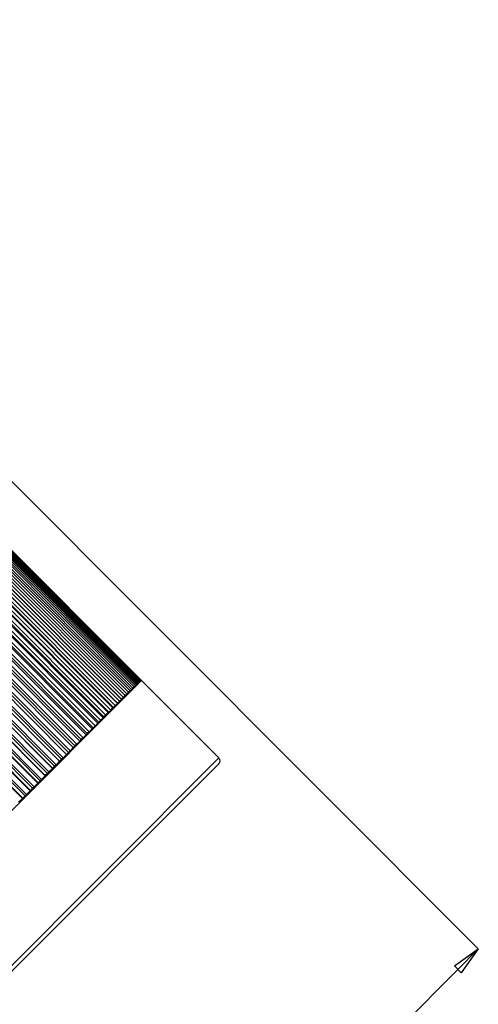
# Model space of a CAD drawing. Header units: millimetres. Extents: x 85 to 926, y 69 to 663.
# Tile 4 of 12: x 497 to 554, y 138 to 259. Entities that reach past the tile are written whole.
import ezdxf

# ---------------------------------------------------------------- set-up
doc = ezdxf.new("R2010")
doc.units = ezdxf.units.MM
doc.header["$PDSIZE"] = -1
doc.linetypes.add('SLD-Solid', pattern=[0])
doc.styles.add('SLDTEXTSTYLE0', font='TXT', dxfattribs={"width": 0.75})
doc.dimstyles.new('SLDDIMSTYLE0', dxfattribs={"dimtxt": 9, "dimasz": 3.556, "dimexe": 0, "dimexo": 0.0625, "dimgap": 2.25, "dimtad": 1, "dimdec": 0, "dimrnd": 1e-09, "dimzin": 12, "dimdsep": 46, "dimtxsty": 'SLDTEXTSTYLE0', "dimblk1": 'CLOSED', "dimblk2": 'CLOSED', "dimsah": 1, "dimcen": 0.09, "dimadec": 0, "dimazin": 3, "dimtfac": 1, "dimtdec": 0, "dimtofl": 0, "dimtmove": 0, "dimatfit": 3, "dimldrblk": 'CLOSED', "dimfxl": 1, "dimfrac": 2, "dimtolj": 1, "dimtzin": 12, "dimarcsym": 0})

# ---------------------------------------------------------------- blocks, each defined once
blk = doc.blocks.new('_Closed')
at = {"color": 0, "linetype": 'ByBlock', "lineweight": -2}
for p, q in [((-1, 0.166667), (0, 0)), ((-1, 0.166667), (-1, -0.166667)), ((0, 0), (-1, -0.166667)), ((0, 0), (-1, 0))]:
    blk.add_line(p, q, dxfattribs=at)
blk = doc.blocks.new('_D_1')
at = {"color": 0, "linetype": 'SLD-Solid', "lineweight": -2}
for p, q in [((439.24, 259.14), (553.61, 144.74)), ((393.27, 213.19), (507.64, 98.79)), ((551.1, 142.23), (510.16, 101.3))]:
    blk.add_line(p, q, dxfattribs=at)
at = {"layer": 'Defpoints', "color": 0, "linetype": 'SLD-Solid'}
for p in [(439.2, 259.19), (393.23, 213.23), (507.64, 98.79)]:
    blk.add_point(p, dxfattribs=at)
at = {"color": 0, "linetype": 'SLD-Solid', "lineweight": -2, "xscale": 3.556, "yscale": 3.556, "zscale": 3.556}
for p, rotation in [((553.61, 144.74), 44.99127158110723), ((507.64, 98.79), 224.9912715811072)]:
    blk.add_blockref('_Closed', p, dxfattribs=dict(at, rotation=rotation))
at = {"color": 0, "linetype": 'SLD-Solid', "lineweight": 18, "insert": (521.02, 128.07), "char_height": 9, "attachment_point": 2, "rotation": 44.9913, "style": 'SLDTEXTSTYLE0'}
blk.add_mtext('\\A1;65', dxfattribs=at)

msp = doc.modelspace()

# ---------------------------------------------------------------- linework, layer by layer
at = {"color": 7, "linetype": 'SLD-Solid', "lineweight": 25}
for p, q in [((511.92, 177.8), (470.21, 219.52)), ((470.25, 219.56), (511.96, 177.84)), ((511.99, 177.86), (470.28, 219.59)), ((512, 177.87), (470.29, 219.6)), ((470.29, 219.6), (512, 177.87)), ((510.84, 176.71), (469.13, 218.44)), ((469.3, 218.61), (511.01, 176.88)), ((511.16, 177.03), (469.45, 218.76)), ((469.59, 218.9), (511.3, 177.17)), ((511.42, 177.3), (469.71, 219.02)), ((469.83, 219.14), (511.54, 177.41)), ((511.64, 177.51), (469.93, 219.24)), ((470.02, 219.33), (511.73, 177.61)), ((511.81, 177.68), (470.1, 219.41)), ((470.16, 219.47), (511.87, 177.75)), ((509.61, 175.48), (467.9, 217.21)), ((509.61, 175.49), (467.9, 217.21)), ((468.14, 217.45), (509.85, 175.72)), ((510.07, 175.94), (468.35, 217.67)), ((468.57, 217.88), (510.29, 176.16)), ((510.48, 176.35), (468.77, 218.08)), ((468.96, 218.27), (510.67, 176.54)), ((466.57, 215.88), (508.28, 174.16)), ((508.56, 174.44), (466.85, 216.16)), ((508.61, 174.49), (466.9, 216.21)), ((467.14, 216.45), (508.85, 174.72)), ((509.11, 174.98), (467.4, 216.71)), ((509.14, 175.01), (467.42, 216.73)), ((467.66, 216.97), (509.37, 175.25)), ((507.35, 173.22), (465.63, 214.95)), ((507.44, 173.32), (465.73, 215.04)), ((465.96, 215.28), (507.68, 173.55)), ((507.98, 173.85), (466.26, 215.57)), ((508.05, 173.92), (466.34, 215.65)), ((505.98, 171.85), (464.27, 213.58)), ((506.12, 171.99), (464.41, 213.72)), ((464.63, 213.95), (506.35, 172.22)), ((506.68, 172.55), (464.97, 214.28)), ((506.8, 172.67), (465.09, 214.4)), ((465.32, 214.63), (507.03, 172.9)), ((504.65, 170.53), (462.94, 212.25)), ((463.16, 212.47), (504.87, 170.75)), ((505.24, 171.11), (463.53, 212.84)), ((505.4, 171.28), (463.69, 213)), ((463.91, 213.23), (505.63, 171.5)), ((503.67, 169.54), (461.96, 211.27)), ((503.87, 169.75), (462.16, 211.47)), ((462.37, 211.69), (504.09, 169.96)), ((504.47, 170.34), (462.76, 212.07)), ((502.23, 168.1), (460.52, 209.83)), ((460.71, 210.03), (502.43, 168.3)), ((502.84, 168.71), (461.13, 210.44)), ((503.07, 168.94), (461.35, 210.67)), ((461.56, 210.87), (503.27, 169.15)), ((501.1, 166.98), (459.39, 208.7)), ((501.11, 166.99), (459.4, 208.71)), ((501.37, 167.24), (459.65, 208.97)), ((459.85, 209.16), (501.56, 167.43)), ((501.98, 167.86), (460.27, 209.58)), ((458.04, 207.36), (499.76, 165.63)), ((500.2, 166.08), (458.49, 207.8)), ((500.22, 166.1), (458.51, 207.82)), ((500.48, 166.36), (458.77, 208.09)), ((458.96, 208.27), (500.67, 166.54)), ((498.66, 164.54), (456.95, 206.26)), ((457.12, 206.43), (498.83, 164.7)), ((499.28, 165.15), (457.57, 206.88)), ((499.32, 165.19), (457.6, 206.92)), ((499.58, 165.46), (457.87, 207.18)), ((497.39, 163.27), (455.68, 204.99)), ((497.45, 163.33), (455.74, 205.05)), ((497.73, 163.6), (456.01, 205.33)), ((456.17, 205.49), (497.88, 163.76)), ((498.34, 164.22), (456.63, 205.94)), ((498.39, 164.27), (456.68, 205.99)), ((483.89, 149.63), (512.07, 177.8)), ((511.3, 177.17), (511.16, 177.03)), ((511.3, 177.17), (511.42, 177.3)), ((511.54, 177.41), (511.42, 177.3)), ((511.54, 177.41), (511.64, 177.51)), ((511.7, 177.43), (511.63, 177.5)), ((511.73, 177.61), (511.64, 177.51)), ((511.73, 177.61), (511.81, 177.68)), ((511.87, 177.75), (511.81, 177.68)), ((511.87, 177.75), (511.92, 177.8)), ((511.96, 177.84), (511.92, 177.8)), ((511.96, 177.84), (511.99, 177.86)), ((512, 177.87), (511.99, 177.86)), ((512, 177.87), (512, 177.87)), ((521.62, 168.26), (512.07, 177.8)), ((509.85, 175.72), (510.07, 175.94)), ((510.29, 176.16), (510.07, 175.94)), ((510.29, 176.16), (510.48, 176.35)), ((510.67, 176.54), (510.48, 176.35)), ((510.67, 176.54), (510.84, 176.71)), ((510.75, 176.48), (510.68, 176.55)), ((511.01, 176.88), (510.84, 176.71)), ((511.01, 176.88), (511.16, 177.03)), ((508.85, 174.72), (508.61, 174.49)), ((508.85, 174.72), (509.11, 174.98)), ((509.14, 175.01), (509.11, 174.98)), ((509.37, 175.25), (509.14, 175.01)), ((509.37, 175.25), (509.61, 175.48)), ((509.85, 175.72), (509.61, 175.49)), ((509.61, 175.49), (509.61, 175.48)), ((507.68, 173.55), (507.44, 173.32)), ((507.68, 173.55), (507.98, 173.85)), ((508.05, 173.92), (507.98, 173.85)), ((508.28, 174.16), (508.05, 173.92)), ((508.28, 174.16), (508.56, 174.44)), ((508.61, 174.49), (508.56, 174.44)), ((506.35, 172.22), (506.12, 171.99)), ((506.35, 172.22), (506.68, 172.55)), ((506.8, 172.67), (506.68, 172.55)), ((507.03, 172.9), (506.8, 172.67)), ((507.03, 172.9), (507.35, 173.22)), ((507.44, 173.32), (507.35, 173.22)), ((504.87, 170.75), (505.24, 171.11)), ((505.4, 171.28), (505.24, 171.11)), ((505.63, 171.5), (505.4, 171.28)), ((505.63, 171.5), (505.98, 171.85)), ((506.12, 171.99), (505.98, 171.85)), ((504.09, 169.96), (503.87, 169.75)), ((504.09, 169.96), (504.47, 170.34)), ((504.65, 170.53), (504.47, 170.34)), ((504.87, 170.75), (504.65, 170.53)), ((502.43, 168.3), (502.84, 168.71)), ((503.07, 168.94), (502.84, 168.71)), ((503.27, 169.15), (503.07, 168.94)), ((503.27, 169.15), (503.67, 169.54)), ((503.87, 169.75), (503.67, 169.54)), ((493.44, 140.08), (521.62, 168.26)), ((521.62, 167.55), (493.97, 139.91)), ((501.56, 167.43), (501.37, 167.24)), ((501.56, 167.43), (501.98, 167.86)), ((502.23, 168.1), (501.98, 167.86)), ((502.43, 168.3), (502.23, 168.1)), ((500.48, 166.36), (500.22, 166.1)), ((500.67, 166.54), (500.48, 166.36)), ((500.67, 166.54), (501.1, 166.98)), ((501.11, 166.99), (501.1, 166.98)), ((501.37, 167.24), (501.11, 166.99)), ((498.83, 164.7), (499.28, 165.15)), ((499.32, 165.19), (499.28, 165.15)), ((499.58, 165.46), (499.32, 165.19)), ((499.76, 165.63), (499.58, 165.46)), ((499.76, 165.63), (500.2, 166.08)), ((500.22, 166.1), (500.2, 166.08)), ((497.88, 163.76), (497.73, 163.6)), ((497.88, 163.76), (498.34, 164.22)), ((498.39, 164.27), (498.34, 164.22)), ((498.66, 164.54), (498.39, 164.27)), ((498.83, 164.7), (498.66, 164.54)), ((496.93, 162.8), (497.39, 163.27)), ((497.45, 163.33), (497.39, 163.27)), ((497.73, 163.6), (497.45, 163.33))]:
    msp.add_line(p, q, dxfattribs=at)
msp.add_arc((521.26, 167.9), 0.5, 314.9913, 44.9913, dxfattribs=at)

# ---------------------------------------------------------------- dimensions: what is measured, and where the dimension line sits
at = {"color": 5, "linetype": 'SLD-Solid', "lineweight": 18}
dim = msp.add_linear_dim(base=(507.64, 98.79), p1=(439.2, 259.19), p2=(393.23, 213.23), angle=44.9913, dimstyle='SLDDIMSTYLE0', dxfattribs=at)
dim.commit()
dim.dimension.update_dxf_attribs({"geometry": '_D_1', "text_midpoint": (528.97, 120.11), "dimtype": 160})

doc.saveas('drawing.dxf')
